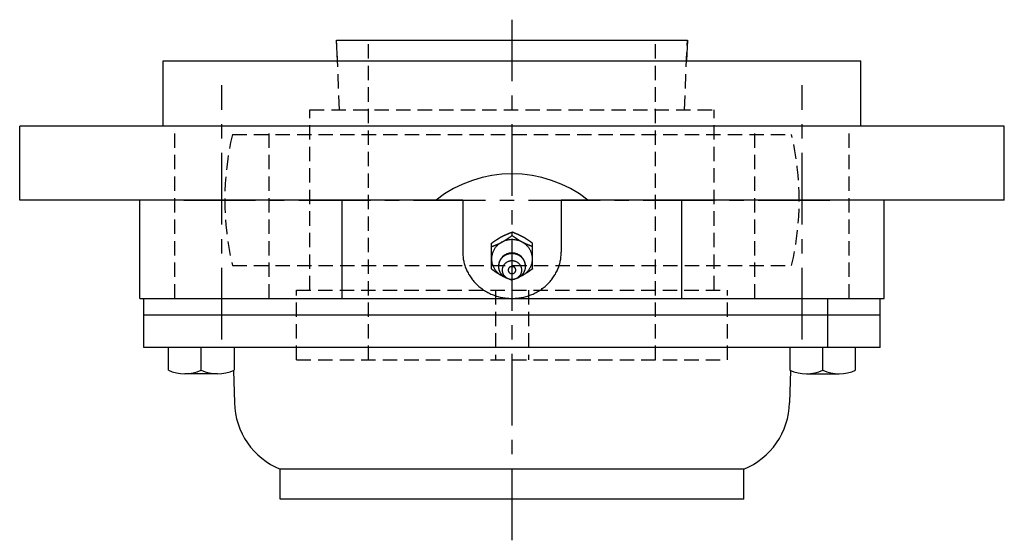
# Model space of a CAD drawing. Extents: x -130 to 297, y -130 to 297.
# Tile 7 of 8: x -120 to 120, y 170 to 297. Entities that reach past the tile are written whole.
import ezdxf

# ---------------------------------------------------------------- set-up
doc = ezdxf.new("R2010")
doc.units = 0
doc.header["$LTSCALE"] = 14
doc.linetypes.add('CENTER', pattern=[2, 1.25, -0.25, 0.25, -0.25])
doc.linetypes.add('HIDDEN', pattern=[0.375, 0.25, -0.125])
doc.layers.get('0').update_dxf_attribs({"linetype": 'CONTINUOUS'})
doc.layers.add('CENTER', color=1, linetype='CENTER')
doc.layers.add('HIDDEN', color=3, linetype='HIDDEN')

msp = doc.modelspace()

# ---------------------------------------------------------------- linework, layer by layer
for p, q in [((-42.54, 287), (-42.75, 292)), ((-42.75, 292), (42.75, 292)), ((42.75, 292), (42.54, 287)), ((-85, 287), (85, 287)), ((-85, 271), (-85, 287)), ((85, 271), (85, 287)), ((120, 271), (-120, 271)), ((-120, 253), (-120, 271)), ((120, 253), (120, 271)), ((-12, 253), (-120, 253)), ((-90.71, 229), (-90.71, 253)), ((-41.36, 229), (-41.36, 253)), ((-12, 253), (-12, 240.28)), ((12, 253), (12, 240.28)), ((120, 253), (12, 253)), ((41.36, 229), (41.36, 253)), ((90.71, 229), (90.71, 253)), ((-5, 236.2), (-5, 242.47)), ((5, 236.2), (5, 242.47)), ((-90.71, 229), (90.71, 229)), ((-89.76, 217), (-89.76, 229)), ((77, 217), (77, 229)), ((89.76, 217), (89.76, 229)), ((-89.76, 225), (89.76, 225)), ((89.76, 217), (-89.76, 217)), ((-83.76, 211.5), (-83.76, 217)), ((-75.76, 211.5), (-75.76, 217)), ((-67.76, 217), (-67.76, 211.5)), ((67.76, 217), (67.76, 211.5)), ((75.76, 211.5), (75.76, 217)), ((83.76, 211.5), (83.76, 217)), ((-67.86, 211.46), (-67.66, 203.54)), ((67.86, 211.46), (67.66, 203.54)), ((-71.76, 210.6), (-79.76, 210.6)), ((71.76, 210.6), (79.76, 210.6)), ((56.5, 187.35), (-56.5, 187.35)), ((-56.5, 180), (-56.5, 187.35)), ((56.5, 180), (56.5, 187.35)), ((56.5, 180), (-56.5, 180))]:
    msp.add_line(p, q)
at = {"linetype": 'CONTINUOUS'}
msp.add_line((0, 244.34), (0, 245.18), dxfattribs=at)
for points in [[(-5, 242.47, 0), (-4.97, 242.49, 0), (-4.94, 242.51, 0), (-4.91, 242.53, 0), (-4.88, 242.55, 0), (-4.85, 242.57, 0), (-4.82, 242.59, 0), (-4.79, 242.61, 0), (-4.77, 242.63, 0), (-4.74, 242.65, 0), (-4.71, 242.68, 0), (-4.68, 242.69, 0), (-4.65, 242.72, 0), (-4.62, 242.74, 0), (-4.59, 242.76, 0), (-4.56, 242.78, 0), (-4.53, 242.8, 0), (-4.5, 242.82, 0), (-4.47, 242.84, 0), (-4.44, 242.86, 0), (-4.41, 242.88, 0), (-4.38, 242.9, 0), (-4.35, 242.92, 0), (-4.32, 242.94, 0), (-4.29, 242.97, 0), (-4.26, 242.99, 0), (-4.23, 243.01, 0), (-4.21, 243.03, 0), (-4.18, 243.05, 0), (-4.15, 243.07, 0), (-4.12, 243.09, 0), (-4.09, 243.11, 0), (-4.06, 243.13, 0), (-4.03, 243.15, 0), (-4, 243.17, 0), (-3.97, 243.19, 0), (-3.94, 243.21, 0), (-3.91, 243.23, 0), (-3.88, 243.25, 0), (-3.85, 243.27, 0), (-3.82, 243.29, 0), (-3.79, 243.31, 0), (-3.76, 243.33, 0), (-3.73, 243.35, 0), (-3.7, 243.37, 0), (-3.67, 243.39, 0), (-3.64, 243.41, 0), (-3.61, 243.43, 0), (-3.58, 243.45, 0), (-3.55, 243.47, 0), (-3.52, 243.49, 0), (-3.49, 243.5, 0), (-3.46, 243.52, 0), (-3.43, 243.54, 0), (-3.4, 243.56, 0), (-3.37, 243.58, 0), (-3.34, 243.6, 0), (-3.31, 243.62, 0), (-3.28, 243.64, 0), (-3.25, 243.66, 0), (-3.21, 243.68, 0), (-3.18, 243.69, 0), (-3.15, 243.71, 0), (-3.12, 243.73, 0), (-3.09, 243.75, 0), (-3.06, 243.77, 0), (-3.03, 243.79, 0), (-3, 243.81, 0), (-2.97, 243.82, 0), (-2.94, 243.84, 0), (-2.91, 243.86, 0), (-2.88, 243.88, 0), (-2.85, 243.9, 0), (-2.81, 243.91, 0), (-2.78, 243.93, 0), (-2.75, 243.95, 0), (-2.72, 243.97, 0), (-2.69, 243.98, 0), (-2.66, 244, 0), (-2.63, 244.02, 0), (-2.59, 244.03, 0), (-2.56, 244.05, 0), (-2.53, 244.07, 0), (-2.5, 244.09, 0), (-2.47, 244.1, 0), (-2.44, 244.12, 0), (-2.41, 244.13, 0), (-2.37, 244.15, 0), (-2.34, 244.17, 0), (-2.31, 244.18, 0), (-2.28, 244.2, 0), (-2.25, 244.22, 0), (-2.21, 244.23, 0), (-2.18, 244.25, 0), (-2.15, 244.26, 0), (-2.12, 244.28, 0), (-2.09, 244.29, 0), (-2.05, 244.31, 0), (-2.02, 244.33, 0), (-1.99, 244.34, 0), (-1.96, 244.36, 0), (-1.92, 244.37, 0), (-1.89, 244.39, 0), (-1.86, 244.4, 0), (-1.83, 244.42, 0), (-1.79, 244.43, 0), (-1.76, 244.45, 0), (-1.73, 244.46, 0), (-1.7, 244.48, 0), (-1.66, 244.49, 0), (-1.63, 244.51, 0), (-1.6, 244.52, 0), (-1.56, 244.54, 0), (-1.53, 244.55, 0), (-1.5, 244.56, 0), (-1.47, 244.58, 0), (-1.43, 244.59, 0), (-1.4, 244.61, 0), (-1.37, 244.62, 0), (-1.33, 244.64, 0), (-1.3, 244.65, 0), (-1.27, 244.66, 0), (-1.24, 244.68, 0), (-1.2, 244.69, 0), (-1.17, 244.71, 0), (-1.14, 244.72, 0), (-1.1, 244.74, 0), (-1.07, 244.75, 0), (-1.04, 244.76, 0), (-1, 244.78, 0), (-0.97, 244.79, 0), (-0.94, 244.8, 0), (-0.9, 244.82, 0), (-0.87, 244.83, 0), (-0.84, 244.84, 0), (-0.8, 244.86, 0), (-0.77, 244.87, 0), (-0.74, 244.88, 0), (-0.7, 244.9, 0), (-0.67, 244.91, 0), (-0.64, 244.93, 0), (-0.6, 244.94, 0), (-0.57, 244.95, 0), (-0.54, 244.97, 0), (-0.5, 244.98, 0), (-0.47, 244.99, 0), (-0.44, 245.01, 0), (-0.4, 245.02, 0), (-0.37, 245.03, 0), (-0.34, 245.05, 0), (-0.3, 245.06, 0), (-0.27, 245.07, 0), (-0.23, 245.09, 0), (-0.2, 245.1, 0), (-0.17, 245.11, 0), (-0.13, 245.12, 0), (-0.1, 245.14, 0), (-0.07, 245.15, 0), (-0.03, 245.16, 0), (0, 245.18, 0)], [(5, 242.47, 0), (4.97, 242.49, 0), (4.94, 242.51, 0), (4.91, 242.53, 0), (4.88, 242.55, 0), (4.85, 242.57, 0), (4.82, 242.59, 0), (4.79, 242.61, 0), (4.77, 242.63, 0), (4.74, 242.65, 0), (4.71, 242.68, 0), (4.68, 242.69, 0), (4.65, 242.72, 0), (4.62, 242.74, 0), (4.59, 242.76, 0), (4.56, 242.78, 0), (4.53, 242.8, 0), (4.5, 242.82, 0), (4.47, 242.84, 0), (4.44, 242.86, 0), (4.41, 242.88, 0), (4.38, 242.9, 0), (4.35, 242.92, 0), (4.32, 242.94, 0), (4.29, 242.97, 0), (4.26, 242.99, 0), (4.23, 243.01, 0), (4.21, 243.03, 0), (4.18, 243.05, 0), (4.15, 243.07, 0), (4.12, 243.09, 0), (4.09, 243.11, 0), (4.06, 243.13, 0), (4.03, 243.15, 0), (4, 243.17, 0), (3.97, 243.19, 0), (3.94, 243.21, 0), (3.91, 243.23, 0), (3.88, 243.25, 0), (3.85, 243.27, 0), (3.82, 243.29, 0), (3.79, 243.31, 0), (3.76, 243.33, 0), (3.73, 243.35, 0), (3.7, 243.37, 0), (3.67, 243.39, 0), (3.64, 243.41, 0), (3.61, 243.43, 0), (3.58, 243.45, 0), (3.55, 243.47, 0), (3.52, 243.49, 0), (3.49, 243.5, 0), (3.46, 243.52, 0), (3.43, 243.54, 0), (3.4, 243.56, 0), (3.37, 243.58, 0), (3.34, 243.6, 0), (3.31, 243.62, 0), (3.28, 243.64, 0), (3.25, 243.66, 0), (3.21, 243.68, 0), (3.18, 243.69, 0), (3.15, 243.71, 0), (3.12, 243.73, 0), (3.09, 243.75, 0), (3.06, 243.77, 0), (3.03, 243.79, 0), (3, 243.81, 0), (2.97, 243.82, 0), (2.94, 243.84, 0), (2.91, 243.86, 0), (2.88, 243.88, 0), (2.85, 243.9, 0), (2.81, 243.91, 0), (2.78, 243.93, 0), (2.75, 243.95, 0), (2.72, 243.97, 0), (2.69, 243.98, 0), (2.66, 244, 0), (2.63, 244.02, 0), (2.59, 244.03, 0), (2.56, 244.05, 0), (2.53, 244.07, 0), (2.5, 244.09, 0), (2.47, 244.1, 0), (2.44, 244.12, 0), (2.41, 244.13, 0), (2.37, 244.15, 0), (2.34, 244.17, 0), (2.31, 244.18, 0), (2.28, 244.2, 0), (2.25, 244.22, 0), (2.21, 244.23, 0), (2.18, 244.25, 0), (2.15, 244.26, 0), (2.12, 244.28, 0), (2.09, 244.29, 0), (2.05, 244.31, 0), (2.02, 244.33, 0), (1.99, 244.34, 0), (1.96, 244.36, 0), (1.92, 244.37, 0), (1.89, 244.39, 0), (1.86, 244.4, 0), (1.83, 244.42, 0), (1.79, 244.43, 0), (1.76, 244.45, 0), (1.73, 244.46, 0), (1.7, 244.48, 0), (1.66, 244.49, 0), (1.63, 244.51, 0), (1.6, 244.52, 0), (1.56, 244.54, 0), (1.53, 244.55, 0), (1.5, 244.56, 0), (1.47, 244.58, 0), (1.43, 244.59, 0), (1.4, 244.61, 0), (1.37, 244.62, 0), (1.33, 244.64, 0), (1.3, 244.65, 0), (1.27, 244.66, 0), (1.24, 244.68, 0), (1.2, 244.69, 0), (1.17, 244.71, 0), (1.14, 244.72, 0), (1.1, 244.74, 0), (1.07, 244.75, 0), (1.04, 244.76, 0), (1, 244.78, 0), (0.97, 244.79, 0), (0.94, 244.8, 0), (0.9, 244.82, 0), (0.87, 244.83, 0), (0.84, 244.84, 0), (0.8, 244.86, 0), (0.77, 244.87, 0), (0.74, 244.88, 0), (0.7, 244.9, 0), (0.67, 244.91, 0), (0.64, 244.93, 0), (0.6, 244.94, 0), (0.57, 244.95, 0), (0.54, 244.97, 0), (0.5, 244.98, 0), (0.47, 244.99, 0), (0.44, 245.01, 0), (0.4, 245.02, 0), (0.37, 245.03, 0), (0.34, 245.05, 0), (0.3, 245.06, 0), (0.27, 245.07, 0), (0.23, 245.09, 0), (0.2, 245.1, 0), (0.17, 245.11, 0), (0.13, 245.12, 0), (0.1, 245.14, 0), (0.07, 245.15, 0), (0.03, 245.16, 0), (0, 245.18, 0)], [(-5, 241.63, 0), (-4.97, 241.64, 0), (-4.93, 241.65, 0), (-4.9, 241.67, 0), (-4.87, 241.68, 0), (-4.83, 241.69, 0), (-4.8, 241.71, 0), (-4.77, 241.72, 0), (-4.73, 241.73, 0), (-4.7, 241.75, 0), (-4.66, 241.76, 0), (-4.63, 241.77, 0), (-4.6, 241.78, 0), (-4.56, 241.8, 0), (-4.53, 241.81, 0), (-4.5, 241.82, 0), (-4.46, 241.84, 0), (-4.43, 241.85, 0), (-4.4, 241.87, 0), (-4.36, 241.88, 0), (-4.33, 241.89, 0), (-4.3, 241.91, 0), (-4.26, 241.92, 0), (-4.23, 241.93, 0), (-4.2, 241.95, 0), (-4.16, 241.96, 0), (-4.13, 241.97, 0), (-4.1, 241.99, 0), (-4.06, 242, 0), (-4.03, 242.01, 0), (-4, 242.03, 0), (-3.96, 242.04, 0), (-3.93, 242.06, 0), (-3.9, 242.07, 0), (-3.86, 242.08, 0), (-3.83, 242.1, 0), (-3.8, 242.11, 0), (-3.76, 242.12, 0), (-3.73, 242.14, 0), (-3.7, 242.15, 0), (-3.67, 242.17, 0), (-3.63, 242.18, 0), (-3.6, 242.19, 0), (-3.57, 242.21, 0), (-3.53, 242.22, 0), (-3.5, 242.24, 0), (-3.47, 242.25, 0), (-3.43, 242.27, 0), (-3.4, 242.28, 0), (-3.37, 242.3, 0), (-3.34, 242.31, 0), (-3.3, 242.33, 0), (-3.27, 242.34, 0), (-3.24, 242.36, 0), (-3.21, 242.37, 0), (-3.17, 242.39, 0), (-3.14, 242.4, 0), (-3.11, 242.42, 0), (-3.08, 242.43, 0), (-3.04, 242.45, 0), (-3.01, 242.46, 0), (-2.98, 242.48, 0), (-2.95, 242.49, 0), (-2.91, 242.51, 0), (-2.88, 242.52, 0), (-2.85, 242.54, 0), (-2.82, 242.56, 0), (-2.79, 242.57, 0), (-2.75, 242.59, 0), (-2.72, 242.6, 0), (-2.69, 242.62, 0), (-2.66, 242.64, 0), (-2.63, 242.65, 0), (-2.59, 242.67, 0), (-2.56, 242.69, 0), (-2.53, 242.7, 0), (-2.5, 242.72, 0), (-2.47, 242.74, 0), (-2.44, 242.75, 0), (-2.4, 242.77, 0), (-2.37, 242.79, 0), (-2.34, 242.8, 0), (-2.31, 242.82, 0), (-2.28, 242.84, 0), (-2.25, 242.85, 0), (-2.22, 242.87, 0), (-2.19, 242.89, 0), (-2.15, 242.91, 0), (-2.12, 242.93, 0), (-2.09, 242.94, 0), (-2.06, 242.96, 0), (-2.03, 242.98, 0), (-2, 243, 0), (-1.97, 243.02, 0), (-1.94, 243.03, 0), (-1.91, 243.05, 0), (-1.88, 243.07, 0), (-1.85, 243.09, 0), (-1.81, 243.11, 0), (-1.78, 243.13, 0), (-1.75, 243.15, 0), (-1.72, 243.16, 0), (-1.69, 243.18, 0), (-1.66, 243.2, 0), (-1.63, 243.22, 0), (-1.6, 243.24, 0), (-1.57, 243.26, 0), (-1.54, 243.28, 0), (-1.51, 243.3, 0), (-1.48, 243.32, 0), (-1.45, 243.34, 0), (-1.42, 243.36, 0), (-1.39, 243.38, 0), (-1.36, 243.4, 0), (-1.33, 243.42, 0), (-1.3, 243.44, 0), (-1.27, 243.46, 0), (-1.24, 243.47, 0), (-1.21, 243.5, 0), (-1.18, 243.51, 0), (-1.15, 243.53, 0), (-1.12, 243.56, 0), (-1.09, 243.57, 0), (-1.06, 243.59, 0), (-1.03, 243.62, 0), (-1, 243.63, 0), (-0.97, 243.66, 0), (-0.94, 243.68, 0), (-0.91, 243.7, 0), (-0.88, 243.72, 0), (-0.85, 243.74, 0), (-0.82, 243.76, 0), (-0.79, 243.78, 0), (-0.76, 243.8, 0), (-0.74, 243.82, 0), (-0.71, 243.84, 0), (-0.68, 243.86, 0), (-0.65, 243.88, 0), (-0.62, 243.9, 0), (-0.59, 243.92, 0), (-0.56, 243.94, 0), (-0.53, 243.96, 0), (-0.5, 243.98, 0), (-0.47, 244, 0), (-0.44, 244.03, 0), (-0.41, 244.05, 0), (-0.38, 244.07, 0), (-0.35, 244.09, 0), (-0.32, 244.11, 0), (-0.29, 244.13, 0), (-0.26, 244.15, 0), (-0.23, 244.17, 0), (-0.21, 244.19, 0), (-0.18, 244.21, 0), (-0.15, 244.24, 0), (-0.12, 244.26, 0), (-0.09, 244.28, 0), (-0.06, 244.3, 0), (-0.03, 244.32, 0), (0, 244.34, 0)], [(5, 241.63, 0), (4.97, 241.64, 0), (4.93, 241.65, 0), (4.9, 241.67, 0), (4.87, 241.68, 0), (4.83, 241.69, 0), (4.8, 241.71, 0), (4.77, 241.72, 0), (4.73, 241.73, 0), (4.7, 241.75, 0), (4.66, 241.76, 0), (4.63, 241.77, 0), (4.6, 241.78, 0), (4.56, 241.8, 0), (4.53, 241.81, 0), (4.5, 241.82, 0), (4.46, 241.84, 0), (4.43, 241.85, 0), (4.4, 241.87, 0), (4.36, 241.88, 0), (4.33, 241.89, 0), (4.3, 241.91, 0), (4.26, 241.92, 0), (4.23, 241.93, 0), (4.2, 241.95, 0), (4.16, 241.96, 0), (4.13, 241.97, 0), (4.1, 241.99, 0), (4.06, 242, 0), (4.03, 242.01, 0), (4, 242.03, 0), (3.96, 242.04, 0), (3.93, 242.06, 0), (3.9, 242.07, 0), (3.86, 242.08, 0), (3.83, 242.1, 0), (3.8, 242.11, 0), (3.76, 242.12, 0), (3.73, 242.14, 0), (3.7, 242.15, 0), (3.67, 242.17, 0), (3.63, 242.18, 0), (3.6, 242.19, 0), (3.57, 242.21, 0), (3.53, 242.22, 0), (3.5, 242.24, 0), (3.47, 242.25, 0), (3.43, 242.27, 0), (3.4, 242.28, 0), (3.37, 242.3, 0), (3.34, 242.31, 0), (3.3, 242.33, 0), (3.27, 242.34, 0), (3.24, 242.36, 0), (3.21, 242.37, 0), (3.17, 242.39, 0), (3.14, 242.4, 0), (3.11, 242.42, 0), (3.08, 242.43, 0), (3.04, 242.45, 0), (3.01, 242.46, 0), (2.98, 242.48, 0), (2.95, 242.49, 0), (2.91, 242.51, 0), (2.88, 242.52, 0), (2.85, 242.54, 0), (2.82, 242.56, 0), (2.79, 242.57, 0), (2.75, 242.59, 0), (2.72, 242.6, 0), (2.69, 242.62, 0), (2.66, 242.64, 0), (2.63, 242.65, 0), (2.59, 242.67, 0), (2.56, 242.69, 0), (2.53, 242.7, 0), (2.5, 242.72, 0), (2.47, 242.74, 0), (2.44, 242.75, 0), (2.4, 242.77, 0), (2.37, 242.79, 0), (2.34, 242.8, 0), (2.31, 242.82, 0), (2.28, 242.84, 0), (2.25, 242.85, 0), (2.22, 242.87, 0), (2.19, 242.89, 0), (2.15, 242.91, 0), (2.12, 242.93, 0), (2.09, 242.94, 0), (2.06, 242.96, 0), (2.03, 242.98, 0), (2, 243, 0), (1.97, 243.02, 0), (1.94, 243.03, 0), (1.91, 243.05, 0), (1.88, 243.07, 0), (1.85, 243.09, 0), (1.81, 243.11, 0), (1.78, 243.13, 0), (1.75, 243.15, 0), (1.72, 243.16, 0), (1.69, 243.18, 0), (1.66, 243.2, 0), (1.63, 243.22, 0), (1.6, 243.24, 0), (1.57, 243.26, 0), (1.54, 243.28, 0), (1.51, 243.3, 0), (1.48, 243.32, 0), (1.45, 243.34, 0), (1.42, 243.36, 0), (1.39, 243.38, 0), (1.36, 243.4, 0), (1.33, 243.42, 0), (1.3, 243.44, 0), (1.27, 243.46, 0), (1.24, 243.47, 0), (1.21, 243.5, 0), (1.18, 243.51, 0), (1.15, 243.53, 0), (1.12, 243.56, 0), (1.09, 243.57, 0), (1.06, 243.59, 0), (1.03, 243.62, 0), (1, 243.63, 0), (0.97, 243.66, 0), (0.94, 243.68, 0), (0.91, 243.7, 0), (0.88, 243.72, 0), (0.85, 243.74, 0), (0.82, 243.76, 0), (0.79, 243.78, 0), (0.76, 243.8, 0), (0.74, 243.82, 0), (0.71, 243.84, 0), (0.68, 243.86, 0), (0.65, 243.88, 0), (0.62, 243.9, 0), (0.59, 243.92, 0), (0.56, 243.94, 0), (0.53, 243.96, 0), (0.5, 243.98, 0), (0.47, 244, 0), (0.44, 244.03, 0), (0.41, 244.05, 0), (0.38, 244.07, 0), (0.35, 244.09, 0), (0.32, 244.11, 0), (0.29, 244.13, 0), (0.26, 244.15, 0), (0.23, 244.17, 0), (0.21, 244.19, 0), (0.18, 244.21, 0), (0.15, 244.24, 0), (0.12, 244.26, 0), (0.09, 244.28, 0), (0.06, 244.3, 0), (0.03, 244.32, 0), (0, 244.34, 0)], [(-12, 240.28, 0), (-12, 240, 0), (-11.99, 239.72, 0), (-11.97, 239.45, 0), (-11.94, 239.17, 0), (-11.91, 238.9, 0), (-11.87, 238.62, 0), (-11.82, 238.35, 0), (-11.77, 238.08, 0), (-11.71, 237.81, 0), (-11.64, 237.54, 0), (-11.57, 237.27, 0), (-11.48, 237, 0), (-11.39, 236.74, 0), (-11.3, 236.48, 0), (-11.2, 236.22, 0), (-11.09, 235.96, 0), (-10.97, 235.71, 0), (-10.85, 235.46, 0), (-10.72, 235.21, 0), (-10.58, 234.96, 0), (-10.44, 234.72, 0), (-10.29, 234.48, 0), (-10.14, 234.24, 0), (-9.98, 234.01, 0), (-9.81, 233.78, 0), (-9.64, 233.56, 0), (-9.46, 233.34, 0), (-9.28, 233.12, 0), (-9.09, 232.91, 0), (-8.89, 232.7, 0), (-8.69, 232.5, 0), (-8.49, 232.3, 0), (-8.27, 232.11, 0), (-8.06, 231.92, 0), (-7.84, 231.74, 0), (-7.61, 231.56, 0), (-7.38, 231.39, 0), (-7.15, 231.22, 0), (-6.91, 231.06, 0), (-6.67, 230.9, 0), (-6.42, 230.75, 0), (-6.17, 230.6, 0), (-5.91, 230.47, 0), (-5.66, 230.33, 0), (-5.4, 230.2, 0), (-5.13, 230.08, 0), (-4.86, 229.97, 0), (-4.59, 229.86, 0), (-4.32, 229.76, 0), (-4.04, 229.66, 0), (-3.76, 229.57, 0), (-3.48, 229.49, 0), (-3.2, 229.41, 0), (-2.92, 229.34, 0), (-2.63, 229.27, 0), (-2.34, 229.22, 0), (-2.05, 229.17, 0), (-1.76, 229.12, 0), (-1.47, 229.09, 0), (-1.18, 229.05, 0), (-0.88, 229.03, 0), (-0.59, 229.01, 0), (-0.29, 229, 0), (0, 229, 0), (0.29, 229, 0), (0.59, 229.01, 0), (0.88, 229.03, 0), (1.18, 229.05, 0), (1.47, 229.09, 0), (1.76, 229.12, 0), (2.05, 229.17, 0), (2.34, 229.22, 0), (2.63, 229.27, 0), (2.92, 229.34, 0), (3.2, 229.41, 0), (3.48, 229.49, 0), (3.76, 229.57, 0), (4.04, 229.66, 0), (4.32, 229.76, 0), (4.59, 229.86, 0), (4.86, 229.97, 0), (5.13, 230.08, 0), (5.4, 230.2, 0), (5.66, 230.33, 0), (5.91, 230.47, 0), (6.17, 230.6, 0), (6.42, 230.75, 0), (6.67, 230.9, 0), (6.91, 231.06, 0), (7.15, 231.22, 0), (7.38, 231.39, 0), (7.61, 231.56, 0), (7.84, 231.74, 0), (8.06, 231.92, 0), (8.27, 232.11, 0), (8.49, 232.3, 0), (8.69, 232.5, 0), (8.89, 232.7, 0), (9.09, 232.91, 0), (9.28, 233.12, 0), (9.46, 233.34, 0), (9.64, 233.56, 0), (9.81, 233.78, 0), (9.98, 234.01, 0), (10.14, 234.24, 0), (10.29, 234.48, 0), (10.44, 234.72, 0), (10.58, 234.96, 0), (10.72, 235.21, 0), (10.85, 235.46, 0), (10.97, 235.71, 0), (11.09, 235.96, 0), (11.2, 236.22, 0), (11.3, 236.48, 0), (11.39, 236.74, 0), (11.48, 237, 0), (11.57, 237.27, 0), (11.64, 237.54, 0), (11.71, 237.81, 0), (11.77, 238.08, 0), (11.82, 238.35, 0), (11.87, 238.62, 0), (11.91, 238.9, 0), (11.94, 239.17, 0), (11.97, 239.45, 0), (11.99, 239.72, 0), (12, 240, 0), (12, 240.28, 0)], [(-5, 236.2, 0), (-4.98, 236.19, 0), (-4.96, 236.17, 0), (-4.94, 236.16, 0), (-4.92, 236.15, 0), (-4.9, 236.13, 0), (-4.88, 236.12, 0), (-4.86, 236.1, 0), (-4.85, 236.09, 0), (-4.83, 236.08, 0), (-4.81, 236.06, 0), (-4.79, 236.05, 0), (-4.77, 236.04, 0), (-4.75, 236.02, 0), (-4.73, 236.01, 0), (-4.71, 236, 0), (-4.69, 235.98, 0), (-4.67, 235.97, 0), (-4.65, 235.95, 0), (-4.63, 235.94, 0), (-4.61, 235.93, 0), (-4.59, 235.91, 0), (-4.57, 235.9, 0), (-4.55, 235.88, 0), (-4.53, 235.87, 0), (-4.52, 235.86, 0), (-4.5, 235.84, 0), (-4.48, 235.83, 0), (-4.46, 235.82, 0), (-4.44, 235.8, 0), (-4.42, 235.79, 0), (-4.4, 235.78, 0), (-4.38, 235.76, 0), (-4.36, 235.75, 0), (-4.34, 235.74, 0), (-4.32, 235.72, 0), (-4.3, 235.71, 0), (-4.28, 235.69, 0), (-4.26, 235.68, 0), (-4.24, 235.67, 0), (-4.22, 235.65, 0), (-4.2, 235.64, 0), (-4.18, 235.63, 0), (-4.16, 235.61, 0), (-4.14, 235.6, 0), (-4.13, 235.59, 0), (-4.11, 235.57, 0), (-4.09, 235.56, 0), (-4.07, 235.55, 0), (-4.05, 235.53, 0), (-4.03, 235.52, 0), (-4.01, 235.5, 0), (-3.99, 235.49, 0), (-3.97, 235.48, 0), (-3.95, 235.47, 0), (-3.93, 235.45, 0), (-3.91, 235.44, 0), (-3.89, 235.43, 0), (-3.87, 235.41, 0), (-3.85, 235.4, 0), (-3.83, 235.39, 0), (-3.81, 235.37, 0), (-3.79, 235.36, 0), (-3.77, 235.35, 0), (-3.75, 235.33, 0), (-3.73, 235.32, 0), (-3.71, 235.31, 0), (-3.69, 235.29, 0), (-3.67, 235.28, 0), (-3.65, 235.27, 0), (-3.63, 235.26, 0), (-3.61, 235.24, 0), (-3.59, 235.23, 0), (-3.57, 235.22, 0), (-3.55, 235.2, 0), (-3.53, 235.19, 0), (-3.51, 235.18, 0), (-3.49, 235.17, 0), (-3.47, 235.15, 0), (-3.45, 235.14, 0), (-3.43, 235.13, 0), (-3.41, 235.12, 0), (-3.39, 235.1, 0), (-3.37, 235.09, 0), (-3.35, 235.08, 0), (-3.33, 235.06, 0), (-3.31, 235.05, 0), (-3.29, 235.04, 0), (-3.27, 235.03, 0), (-3.25, 235.01, 0), (-3.23, 235, 0), (-3.21, 234.99, 0), (-3.19, 234.98, 0), (-3.17, 234.97, 0), (-3.15, 234.95, 0), (-3.13, 234.94, 0), (-3.11, 234.93, 0), (-3.09, 234.92, 0), (-3.07, 234.9, 0), (-3.05, 234.89, 0), (-3.03, 234.88, 0), (-3.01, 234.87, 0), (-2.99, 234.86, 0), (-2.97, 234.84, 0), (-2.95, 234.83, 0), (-2.93, 234.82, 0), (-2.91, 234.81, 0), (-2.89, 234.8, 0), (-2.87, 234.78, 0), (-2.85, 234.77, 0), (-2.83, 234.76, 0), (-2.81, 234.75, 0), (-2.79, 234.74, 0), (-2.77, 234.73, 0), (-2.74, 234.72, 0), (-2.72, 234.7, 0), (-2.7, 234.69, 0), (-2.68, 234.68, 0), (-2.66, 234.67, 0), (-2.64, 234.66, 0), (-2.62, 234.65, 0), (-2.6, 234.63, 0), (-2.58, 234.62, 0), (-2.56, 234.61, 0), (-2.54, 234.6, 0), (-2.52, 234.59, 0), (-2.5, 234.58, 0), (-2.48, 234.57, 0), (-2.45, 234.56, 0), (-2.43, 234.55, 0), (-2.41, 234.54, 0), (-2.39, 234.53, 0), (-2.37, 234.51, 0), (-2.35, 234.5, 0), (-2.33, 234.49, 0), (-2.31, 234.48, 0), (-2.29, 234.47, 0), (-2.27, 234.46, 0), (-2.24, 234.45, 0), (-2.22, 234.44, 0), (-2.2, 234.43, 0), (-2.18, 234.42, 0), (-2.16, 234.41, 0), (-2.14, 234.4, 0), (-2.12, 234.39, 0), (-2.1, 234.38, 0), (-2.07, 234.37, 0), (-2.05, 234.36, 0), (-2.03, 234.35, 0), (-2.01, 234.34, 0), (-1.99, 234.33, 0), (-1.97, 234.32, 0), (-1.95, 234.31, 0), (-1.93, 234.29, 0), (-1.9, 234.28, 0), (-1.88, 234.28, 0), (-1.86, 234.26, 0), (-1.84, 234.25, 0), (-1.82, 234.25, 0), (-1.8, 234.24, 0)], [(5, 236.2, 0), (4.98, 236.19, 0), (4.96, 236.17, 0), (4.94, 236.16, 0), (4.92, 236.15, 0), (4.9, 236.13, 0), (4.88, 236.12, 0), (4.86, 236.1, 0), (4.85, 236.09, 0), (4.83, 236.08, 0), (4.81, 236.06, 0), (4.79, 236.05, 0), (4.77, 236.04, 0), (4.75, 236.02, 0), (4.73, 236.01, 0), (4.71, 236, 0), (4.69, 235.98, 0), (4.67, 235.97, 0), (4.65, 235.95, 0), (4.63, 235.94, 0), (4.61, 235.93, 0), (4.59, 235.91, 0), (4.57, 235.9, 0), (4.55, 235.88, 0), (4.53, 235.87, 0), (4.52, 235.86, 0), (4.5, 235.84, 0), (4.48, 235.83, 0), (4.46, 235.82, 0), (4.44, 235.8, 0), (4.42, 235.79, 0), (4.4, 235.78, 0), (4.38, 235.76, 0), (4.36, 235.75, 0), (4.34, 235.74, 0), (4.32, 235.72, 0), (4.3, 235.71, 0), (4.28, 235.69, 0), (4.26, 235.68, 0), (4.24, 235.67, 0), (4.22, 235.65, 0), (4.2, 235.64, 0), (4.18, 235.63, 0), (4.16, 235.61, 0), (4.14, 235.6, 0), (4.13, 235.59, 0), (4.11, 235.57, 0), (4.09, 235.56, 0), (4.07, 235.55, 0), (4.05, 235.53, 0), (4.03, 235.52, 0), (4.01, 235.5, 0), (3.99, 235.49, 0), (3.97, 235.48, 0), (3.95, 235.47, 0), (3.93, 235.45, 0), (3.91, 235.44, 0), (3.89, 235.43, 0), (3.87, 235.41, 0), (3.85, 235.4, 0), (3.83, 235.39, 0), (3.81, 235.37, 0), (3.79, 235.36, 0), (3.77, 235.35, 0), (3.75, 235.33, 0), (3.73, 235.32, 0), (3.71, 235.31, 0), (3.69, 235.29, 0), (3.67, 235.28, 0), (3.65, 235.27, 0), (3.63, 235.26, 0), (3.61, 235.24, 0), (3.59, 235.23, 0), (3.57, 235.22, 0), (3.55, 235.2, 0), (3.53, 235.19, 0), (3.51, 235.18, 0), (3.49, 235.17, 0), (3.47, 235.15, 0), (3.45, 235.14, 0), (3.43, 235.13, 0), (3.41, 235.12, 0), (3.39, 235.1, 0), (3.37, 235.09, 0), (3.35, 235.08, 0), (3.33, 235.06, 0), (3.31, 235.05, 0), (3.29, 235.04, 0), (3.27, 235.03, 0), (3.25, 235.01, 0), (3.23, 235, 0), (3.21, 234.99, 0), (3.19, 234.98, 0), (3.17, 234.97, 0), (3.15, 234.95, 0), (3.13, 234.94, 0), (3.11, 234.93, 0), (3.09, 234.92, 0), (3.07, 234.9, 0), (3.05, 234.89, 0), (3.03, 234.88, 0), (3.01, 234.87, 0), (2.99, 234.86, 0), (2.97, 234.84, 0), (2.95, 234.83, 0), (2.93, 234.82, 0), (2.91, 234.81, 0), (2.89, 234.8, 0), (2.87, 234.78, 0), (2.85, 234.77, 0), (2.83, 234.76, 0), (2.81, 234.75, 0), (2.79, 234.74, 0), (2.77, 234.73, 0), (2.74, 234.72, 0), (2.72, 234.7, 0), (2.7, 234.69, 0), (2.68, 234.68, 0), (2.66, 234.67, 0), (2.64, 234.66, 0), (2.62, 234.65, 0), (2.6, 234.63, 0), (2.58, 234.62, 0), (2.56, 234.61, 0), (2.54, 234.6, 0), (2.52, 234.59, 0), (2.5, 234.58, 0), (2.48, 234.57, 0), (2.45, 234.56, 0), (2.43, 234.55, 0), (2.41, 234.54, 0), (2.39, 234.53, 0), (2.37, 234.51, 0), (2.35, 234.5, 0), (2.33, 234.49, 0), (2.31, 234.48, 0), (2.29, 234.47, 0), (2.27, 234.46, 0), (2.24, 234.45, 0), (2.22, 234.44, 0), (2.2, 234.43, 0), (2.18, 234.42, 0), (2.16, 234.41, 0), (2.14, 234.4, 0), (2.12, 234.39, 0), (2.1, 234.38, 0), (2.07, 234.37, 0), (2.05, 234.36, 0), (2.03, 234.35, 0), (2.01, 234.34, 0), (1.99, 234.33, 0), (1.97, 234.32, 0), (1.95, 234.31, 0), (1.93, 234.29, 0), (1.9, 234.28, 0), (1.88, 234.28, 0), (1.86, 234.26, 0), (1.84, 234.25, 0), (1.82, 234.25, 0), (1.8, 234.24, 0)], [(-0.62, 233.74, 0), (-0.62, 233.73, 0), (-0.61, 233.73, 0), (-0.61, 233.73, 0), (-0.6, 233.73, 0), (-0.6, 233.72, 0), (-0.59, 233.72, 0), (-0.59, 233.72, 0), (-0.58, 233.72, 0), (-0.58, 233.72, 0), (-0.57, 233.72, 0), (-0.57, 233.71, 0), (-0.56, 233.71, 0), (-0.56, 233.71, 0), (-0.55, 233.71, 0), (-0.55, 233.71, 0), (-0.54, 233.7, 0), (-0.54, 233.7, 0), (-0.53, 233.7, 0), (-0.53, 233.7, 0), (-0.52, 233.7, 0), (-0.52, 233.69, 0), (-0.51, 233.69, 0), (-0.51, 233.69, 0), (-0.5, 233.69, 0), (-0.5, 233.69, 0), (-0.49, 233.68, 0), (-0.49, 233.68, 0), (-0.48, 233.68, 0), (-0.48, 233.68, 0), (-0.47, 233.68, 0), (-0.47, 233.67, 0), (-0.46, 233.67, 0), (-0.46, 233.67, 0), (-0.45, 233.67, 0), (-0.45, 233.67, 0), (-0.44, 233.66, 0), (-0.44, 233.66, 0), (-0.43, 233.66, 0), (-0.43, 233.66, 0), (-0.43, 233.66, 0), (-0.42, 233.66, 0), (-0.42, 233.65, 0), (-0.41, 233.65, 0), (-0.41, 233.65, 0), (-0.4, 233.65, 0), (-0.4, 233.65, 0), (-0.39, 233.64, 0), (-0.39, 233.64, 0), (-0.38, 233.64, 0), (-0.38, 233.64, 0), (-0.37, 233.63, 0), (-0.37, 233.63, 0), (-0.36, 233.63, 0), (-0.36, 233.63, 0), (-0.35, 233.63, 0), (-0.35, 233.63, 0), (-0.34, 233.62, 0), (-0.34, 233.62, 0), (-0.33, 233.62, 0), (-0.33, 233.62, 0), (-0.32, 233.62, 0), (-0.32, 233.61, 0), (-0.31, 233.61, 0), (-0.31, 233.61, 0), (-0.3, 233.61, 0), (-0.3, 233.61, 0), (-0.29, 233.6, 0), (-0.29, 233.6, 0), (-0.28, 233.6, 0), (-0.28, 233.6, 0), (-0.27, 233.6, 0), (-0.27, 233.59, 0), (-0.26, 233.59, 0), (-0.26, 233.59, 0), (-0.25, 233.59, 0), (-0.25, 233.59, 0), (-0.24, 233.59, 0), (-0.24, 233.58, 0), (-0.23, 233.58, 0), (-0.23, 233.58, 0), (-0.22, 233.58, 0), (-0.22, 233.57, 0), (-0.22, 233.57, 0), (-0.21, 233.57, 0), (-0.21, 233.57, 0), (-0.2, 233.57, 0), (-0.2, 233.57, 0), (-0.19, 233.56, 0), (-0.19, 233.56, 0), (-0.18, 233.56, 0), (-0.18, 233.56, 0), (-0.17, 233.56, 0), (-0.17, 233.55, 0), (-0.16, 233.55, 0), (-0.16, 233.55, 0), (-0.15, 233.55, 0), (-0.15, 233.55, 0), (-0.14, 233.54, 0), (-0.14, 233.54, 0), (-0.13, 233.54, 0), (-0.13, 233.54, 0), (-0.12, 233.54, 0), (-0.12, 233.53, 0), (-0.11, 233.53, 0), (-0.11, 233.53, 0), (-0.1, 233.53, 0), (-0.1, 233.53, 0), (-0.09, 233.53, 0), (-0.09, 233.52, 0), (-0.08, 233.52, 0), (-0.08, 233.52, 0), (-0.07, 233.52, 0), (-0.07, 233.52, 0), (-0.06, 233.51, 0), (-0.06, 233.51, 0), (-0.05, 233.51, 0), (-0.05, 233.51, 0), (-0.04, 233.51, 0), (-0.04, 233.5, 0), (-0.03, 233.5, 0), (-0.03, 233.5, 0), (-0.02, 233.5, 0), (-0.02, 233.5, 0), (-0.01, 233.49, 0), (-0.01, 233.49, 0), (0, 233.49, 0), (0, 233.49, 0)], [(0.62, 233.74, 0), (0.62, 233.73, 0), (0.61, 233.73, 0), (0.61, 233.73, 0), (0.6, 233.73, 0), (0.6, 233.72, 0), (0.59, 233.72, 0), (0.59, 233.72, 0), (0.58, 233.72, 0), (0.58, 233.72, 0), (0.57, 233.72, 0), (0.57, 233.71, 0), (0.56, 233.71, 0), (0.56, 233.71, 0), (0.55, 233.71, 0), (0.55, 233.71, 0), (0.54, 233.7, 0), (0.54, 233.7, 0), (0.53, 233.7, 0), (0.53, 233.7, 0), (0.52, 233.7, 0), (0.52, 233.69, 0), (0.51, 233.69, 0), (0.51, 233.69, 0), (0.5, 233.69, 0), (0.5, 233.69, 0), (0.49, 233.68, 0), (0.49, 233.68, 0), (0.48, 233.68, 0), (0.48, 233.68, 0), (0.47, 233.68, 0), (0.47, 233.67, 0), (0.46, 233.67, 0), (0.46, 233.67, 0), (0.45, 233.67, 0), (0.45, 233.67, 0), (0.44, 233.66, 0), (0.44, 233.66, 0), (0.43, 233.66, 0), (0.43, 233.66, 0), (0.43, 233.66, 0), (0.42, 233.66, 0), (0.42, 233.65, 0), (0.41, 233.65, 0), (0.41, 233.65, 0), (0.4, 233.65, 0), (0.4, 233.65, 0), (0.39, 233.64, 0), (0.39, 233.64, 0), (0.38, 233.64, 0), (0.38, 233.64, 0), (0.37, 233.63, 0), (0.37, 233.63, 0), (0.36, 233.63, 0), (0.36, 233.63, 0), (0.35, 233.63, 0), (0.35, 233.63, 0), (0.34, 233.62, 0), (0.34, 233.62, 0), (0.33, 233.62, 0), (0.33, 233.62, 0), (0.32, 233.62, 0), (0.32, 233.61, 0), (0.31, 233.61, 0), (0.31, 233.61, 0), (0.3, 233.61, 0), (0.3, 233.61, 0), (0.29, 233.6, 0), (0.29, 233.6, 0), (0.28, 233.6, 0), (0.28, 233.6, 0), (0.27, 233.6, 0), (0.27, 233.59, 0), (0.26, 233.59, 0), (0.26, 233.59, 0), (0.25, 233.59, 0), (0.25, 233.59, 0), (0.24, 233.59, 0), (0.24, 233.58, 0), (0.23, 233.58, 0), (0.23, 233.58, 0), (0.22, 233.58, 0), (0.22, 233.57, 0), (0.22, 233.57, 0), (0.21, 233.57, 0), (0.21, 233.57, 0), (0.2, 233.57, 0), (0.2, 233.57, 0), (0.19, 233.56, 0), (0.19, 233.56, 0), (0.18, 233.56, 0), (0.18, 233.56, 0), (0.17, 233.56, 0), (0.17, 233.55, 0), (0.16, 233.55, 0), (0.16, 233.55, 0), (0.15, 233.55, 0), (0.15, 233.55, 0), (0.14, 233.54, 0), (0.14, 233.54, 0), (0.13, 233.54, 0), (0.13, 233.54, 0), (0.12, 233.54, 0), (0.12, 233.53, 0), (0.11, 233.53, 0), (0.11, 233.53, 0), (0.1, 233.53, 0), (0.1, 233.53, 0), (0.09, 233.53, 0), (0.09, 233.52, 0), (0.08, 233.52, 0), (0.08, 233.52, 0), (0.07, 233.52, 0), (0.07, 233.52, 0), (0.06, 233.51, 0), (0.06, 233.51, 0), (0.05, 233.51, 0), (0.05, 233.51, 0), (0.04, 233.51, 0), (0.04, 233.5, 0), (0.03, 233.5, 0), (0.03, 233.5, 0), (0.02, 233.5, 0), (0.02, 233.5, 0), (0.01, 233.49, 0), (0.01, 233.49, 0), (0, 233.49, 0), (0, 233.49, 0)]]:
    msp.add_polyline3d(points)
for points in [[(2.53, 234.6, 0), (2.71, 234.7, 0), (2.87, 234.81, 0), (3.04, 234.92, 0), (3.2, 235.04, 0), (3.35, 235.16, 0), (3.5, 235.29, 0), (3.64, 235.43, 0), (3.78, 235.57, 0), (3.91, 235.72, 0), (4.03, 235.87, 0), (4.15, 236.03, 0), (4.26, 236.19, 0), (4.36, 236.36, 0), (4.46, 236.53, 0), (4.55, 236.7, 0), (4.63, 236.88, 0), (4.7, 237.05, 0), (4.77, 237.24, 0), (4.83, 237.42, 0), (4.88, 237.6, 0), (4.92, 237.79, 0), (4.95, 237.98, 0), (4.97, 238.17, 0), (4.99, 238.36, 0), (5, 238.56, 0), (5, 238.75, 0), (4.99, 238.94, 0), (4.97, 239.13, 0), (4.95, 239.32, 0), (4.92, 239.51, 0), (4.87, 239.7, 0), (4.82, 239.88, 0), (4.77, 240.07, 0), (4.7, 240.25, 0), (4.63, 240.43, 0), (4.55, 240.6, 0), (4.46, 240.78, 0), (4.36, 240.94, 0), (4.26, 241.11, 0), (4.15, 241.27, 0), (4.03, 241.43, 0), (3.91, 241.58, 0), (3.78, 241.73, 0), (3.64, 241.87, 0), (3.5, 242.01, 0), (3.35, 242.14, 0), (3.2, 242.26, 0), (3.04, 242.38, 0), (2.87, 242.5, 0), (2.7, 242.6, 0), (2.53, 242.7, 0), (2.35, 242.8, 0), (2.17, 242.88, 0), (1.98, 242.96, 0), (1.79, 243.03, 0), (1.6, 243.1, 0), (1.41, 243.16, 0), (1.21, 243.21, 0), (1.01, 243.25, 0), (0.81, 243.28, 0), (0.61, 243.31, 0), (0.41, 243.33, 0), (0.2, 243.34, 0), (0, 243.35, 0), (-0.2, 243.34, 0), (-0.41, 243.33, 0), (-0.61, 243.31, 0), (-0.81, 243.28, 0), (-1.01, 243.25, 0), (-1.21, 243.21, 0), (-1.41, 243.16, 0), (-1.6, 243.1, 0), (-1.79, 243.03, 0), (-1.98, 242.96, 0), (-2.17, 242.88, 0), (-2.35, 242.8, 0), (-2.53, 242.7, 0), (-2.7, 242.6, 0), (-2.87, 242.5, 0), (-3.04, 242.38, 0), (-3.2, 242.26, 0), (-3.35, 242.14, 0), (-3.5, 242.01, 0), (-3.64, 241.87, 0), (-3.78, 241.73, 0), (-3.91, 241.58, 0), (-4.03, 241.43, 0), (-4.15, 241.27, 0), (-4.26, 241.11, 0), (-4.36, 240.94, 0), (-4.46, 240.78, 0), (-4.55, 240.6, 0), (-4.63, 240.43, 0), (-4.7, 240.25, 0), (-4.77, 240.07, 0), (-4.82, 239.88, 0), (-4.87, 239.7, 0), (-4.92, 239.51, 0), (-4.95, 239.32, 0), (-4.97, 239.13, 0), (-4.99, 238.94, 0), (-5, 238.75, 0), (-5, 238.56, 0), (-4.99, 238.36, 0), (-4.97, 238.17, 0), (-4.95, 237.98, 0), (-4.92, 237.79, 0), (-4.88, 237.6, 0), (-4.83, 237.42, 0), (-4.77, 237.24, 0), (-4.7, 237.05, 0), (-4.63, 236.88, 0), (-4.55, 236.7, 0), (-4.46, 236.53, 0), (-4.36, 236.36, 0), (-4.26, 236.19, 0), (-4.15, 236.03, 0), (-4.03, 235.87, 0), (-3.91, 235.72, 0), (-3.78, 235.57, 0), (-3.64, 235.43, 0), (-3.5, 235.29, 0), (-3.35, 235.16, 0), (-3.2, 235.04, 0), (-3.04, 234.92, 0), (-2.87, 234.81, 0), (-2.71, 234.7, 0), (-2.53, 234.6, 0)], [(0, 239.94, 0), (-0.07, 239.94, 0), (-0.14, 239.94, 0), (-0.22, 239.93, 0), (-0.29, 239.93, 0), (-0.36, 239.92, 0), (-0.43, 239.91, 0), (-0.5, 239.9, 0), (-0.57, 239.89, 0), (-0.64, 239.88, 0), (-0.71, 239.86, 0), (-0.78, 239.85, 0), (-0.85, 239.83, 0), (-0.92, 239.81, 0), (-0.99, 239.79, 0), (-1.06, 239.77, 0), (-1.13, 239.75, 0), (-1.2, 239.73, 0), (-1.26, 239.7, 0), (-1.33, 239.68, 0), (-1.39, 239.65, 0), (-1.46, 239.62, 0), (-1.52, 239.59, 0), (-1.59, 239.56, 0), (-1.65, 239.52, 0), (-1.71, 239.49, 0), (-1.77, 239.45, 0), (-1.83, 239.41, 0), (-1.89, 239.38, 0), (-1.95, 239.34, 0), (-2.01, 239.3, 0), (-2.07, 239.25, 0), (-2.12, 239.21, 0), (-2.18, 239.17, 0), (-2.23, 239.12, 0), (-2.28, 239.08, 0), (-2.33, 239.03, 0), (-2.38, 238.98, 0), (-2.43, 238.93, 0), (-2.48, 238.88, 0), (-2.53, 238.83, 0), (-2.57, 238.78, 0), (-2.62, 238.72, 0), (-2.66, 238.67, 0), (-2.7, 238.62, 0), (-2.74, 238.56, 0), (-2.78, 238.5, 0), (-2.82, 238.44, 0), (-2.86, 238.39, 0), (-2.89, 238.33, 0), (-2.93, 238.27, 0), (-2.96, 238.21, 0), (-2.99, 238.15, 0), (-3.02, 238.09, 0), (-3.05, 238.02, 0), (-3.08, 237.96, 0), (-3.1, 237.9, 0), (-3.13, 237.83, 0), (-3.15, 237.77, 0), (-3.17, 237.7, 0), (-3.19, 237.64, 0), (-3.21, 237.57, 0), (-3.22, 237.51, 0), (-3.24, 237.44, 0), (-3.25, 237.38, 0), (-3.26, 237.31, 0), (-3.27, 237.24, 0), (-3.28, 237.17, 0), (-3.29, 237.11, 0), (-3.29, 237.04, 0), (-3.3, 236.97, 0), (-3.3, 236.9, 0), (-3.3, 236.84, 0), (-3.3, 236.77, 0), (-3.3, 236.7, 0), (-3.29, 236.63, 0), (-3.29, 236.57, 0), (-3.28, 236.5, 0), (-3.27, 236.43, 0), (-3.26, 236.36, 0), (-3.25, 236.3, 0), (-3.24, 236.23, 0), (-3.22, 236.16, 0), (-3.21, 236.1, 0), (-3.19, 236.03, 0), (-3.17, 235.97, 0), (-3.15, 235.9, 0), (-3.12, 235.84, 0), (-3.1, 235.78, 0), (-3.08, 235.71, 0), (-3.05, 235.65, 0), (-3.02, 235.59, 0), (-2.99, 235.53, 0), (-2.96, 235.46, 0), (-2.93, 235.4, 0), (-2.89, 235.34, 0), (-2.86, 235.28, 0), (-2.82, 235.23, 0), (-2.78, 235.17, 0), (-2.74, 235.11, 0), (-2.7, 235.06, 0), (-2.66, 235, 0), (-2.62, 234.95, 0), (-2.57, 234.9, 0), (-2.53, 234.84, 0), (-2.48, 234.79, 0), (-2.43, 234.74, 0), (-2.38, 234.69, 0), (-2.33, 234.64, 0), (-2.28, 234.6, 0), (-2.23, 234.55, 0), (-2.17, 234.5, 0), (-2.12, 234.46, 0), (-2.06, 234.42, 0), (-2.01, 234.38, 0), (-1.95, 234.34, 0), (-1.89, 234.3, 0), (-1.83, 234.26, 0), (-1.77, 234.22, 0), (-1.71, 234.19, 0), (-1.65, 234.15, 0), (-1.59, 234.12, 0), (-1.52, 234.09, 0), (-1.46, 234.06, 0), (-1.39, 234.03, 0), (-1.33, 234, 0), (-1.26, 233.97, 0), (-1.19, 233.95, 0), (-1.13, 233.92, 0)], [(2.4, 235.91, 0), (2.4, 236.02, 0), (2.39, 236.13, 0), (2.37, 236.24, 0), (2.35, 236.35, 0), (2.33, 236.46, 0), (2.3, 236.57, 0), (2.26, 236.67, 0), (2.22, 236.78, 0), (2.17, 236.88, 0), (2.12, 236.98, 0), (2.06, 237.07, 0), (2, 237.17, 0), (1.93, 237.26, 0), (1.86, 237.34, 0), (1.78, 237.43, 0), (1.7, 237.51, 0), (1.61, 237.58, 0), (1.52, 237.66, 0), (1.43, 237.72, 0), (1.33, 237.79, 0), (1.23, 237.85, 0), (1.13, 237.9, 0), (1.03, 237.95, 0), (0.92, 238, 0), (0.81, 238.04, 0), (0.7, 238.07, 0), (0.58, 238.1, 0), (0.47, 238.12, 0), (0.35, 238.14, 0), (0.24, 238.16, 0), (0.12, 238.17, 0), (0, 238.17, 0), (-0.12, 238.17, 0), (-0.24, 238.16, 0), (-0.35, 238.14, 0), (-0.47, 238.12, 0), (-0.58, 238.1, 0), (-0.7, 238.07, 0), (-0.81, 238.04, 0), (-0.92, 238, 0), (-1.03, 237.95, 0), (-1.13, 237.9, 0), (-1.23, 237.85, 0), (-1.33, 237.79, 0), (-1.43, 237.72, 0), (-1.52, 237.66, 0), (-1.61, 237.58, 0), (-1.7, 237.51, 0), (-1.78, 237.43, 0), (-1.86, 237.34, 0), (-1.93, 237.26, 0), (-2, 237.17, 0), (-2.06, 237.07, 0), (-2.12, 236.98, 0), (-2.17, 236.88, 0), (-2.22, 236.78, 0), (-2.26, 236.67, 0), (-2.3, 236.57, 0), (-2.33, 236.46, 0), (-2.35, 236.35, 0), (-2.37, 236.24, 0), (-2.39, 236.13, 0), (-2.4, 236.02, 0), (-2.4, 235.91, 0), (-2.4, 235.8, 0), (-2.39, 235.69, 0), (-2.37, 235.58, 0), (-2.35, 235.47, 0), (-2.33, 235.37, 0), (-2.3, 235.26, 0), (-2.26, 235.15, 0), (-2.22, 235.05, 0), (-2.17, 234.95, 0), (-2.12, 234.85, 0), (-2.06, 234.75, 0), (-2, 234.66, 0), (-1.93, 234.57, 0), (-1.86, 234.48, 0), (-1.78, 234.4, 0), (-1.7, 234.32, 0), (-1.61, 234.24, 0), (-1.52, 234.17, 0), (-1.43, 234.1, 0), (-1.33, 234.04, 0), (-1.23, 233.98, 0), (-1.13, 233.92, 0), (-1.03, 233.88, 0), (-0.92, 233.83, 0), (-0.81, 233.79, 0), (-0.7, 233.75, 0), (-0.58, 233.73, 0), (-0.47, 233.7, 0), (-0.35, 233.68, 0), (-0.24, 233.67, 0), (-0.12, 233.66, 0), (0, 233.66, 0), (0.12, 233.66, 0), (0.24, 233.67, 0), (0.35, 233.68, 0), (0.47, 233.7, 0), (0.58, 233.73, 0), (0.7, 233.75, 0), (0.81, 233.79, 0), (0.92, 233.83, 0), (1.03, 233.88, 0), (1.13, 233.92, 0), (1.23, 233.98, 0), (1.33, 234.04, 0), (1.43, 234.1, 0), (1.52, 234.17, 0), (1.61, 234.24, 0), (1.7, 234.32, 0), (1.78, 234.4, 0), (1.86, 234.48, 0), (1.93, 234.57, 0), (2, 234.66, 0), (2.06, 234.75, 0), (2.12, 234.85, 0), (2.17, 234.95, 0), (2.22, 235.05, 0), (2.26, 235.15, 0), (2.3, 235.26, 0), (2.33, 235.37, 0), (2.35, 235.47, 0), (2.37, 235.58, 0), (2.39, 235.69, 0), (2.4, 235.8, 0), (2.4, 235.91, 0)], [(1.13, 233.92, 0), (1.19, 233.95, 0), (1.26, 233.97, 0), (1.33, 234, 0), (1.39, 234.03, 0), (1.46, 234.06, 0), (1.52, 234.09, 0), (1.59, 234.12, 0), (1.65, 234.15, 0), (1.71, 234.19, 0), (1.77, 234.22, 0), (1.83, 234.26, 0), (1.89, 234.3, 0), (1.95, 234.34, 0), (2.01, 234.38, 0), (2.06, 234.42, 0), (2.12, 234.46, 0), (2.17, 234.5, 0), (2.23, 234.55, 0), (2.28, 234.6, 0), (2.33, 234.64, 0), (2.38, 234.69, 0), (2.43, 234.74, 0), (2.48, 234.79, 0), (2.53, 234.84, 0), (2.57, 234.9, 0), (2.62, 234.95, 0), (2.66, 235, 0), (2.7, 235.06, 0), (2.74, 235.11, 0), (2.78, 235.17, 0), (2.82, 235.23, 0), (2.86, 235.28, 0), (2.89, 235.34, 0), (2.93, 235.4, 0), (2.96, 235.46, 0), (2.99, 235.53, 0), (3.02, 235.59, 0), (3.05, 235.65, 0), (3.08, 235.71, 0), (3.1, 235.78, 0), (3.12, 235.84, 0), (3.15, 235.9, 0), (3.17, 235.97, 0), (3.19, 236.03, 0), (3.21, 236.1, 0), (3.22, 236.16, 0), (3.24, 236.23, 0), (3.25, 236.3, 0), (3.26, 236.36, 0), (3.27, 236.43, 0), (3.28, 236.5, 0), (3.29, 236.57, 0), (3.29, 236.63, 0), (3.3, 236.7, 0), (3.3, 236.77, 0), (3.3, 236.84, 0), (3.3, 236.9, 0), (3.3, 236.97, 0), (3.29, 237.04, 0), (3.29, 237.11, 0), (3.28, 237.17, 0), (3.27, 237.24, 0), (3.26, 237.31, 0), (3.25, 237.38, 0), (3.24, 237.44, 0), (3.22, 237.51, 0), (3.21, 237.57, 0), (3.19, 237.64, 0), (3.17, 237.7, 0), (3.15, 237.77, 0), (3.13, 237.83, 0), (3.1, 237.9, 0), (3.08, 237.96, 0), (3.05, 238.02, 0), (3.02, 238.09, 0), (2.99, 238.15, 0), (2.96, 238.21, 0), (2.93, 238.27, 0), (2.89, 238.33, 0), (2.86, 238.39, 0), (2.82, 238.44, 0), (2.78, 238.5, 0), (2.74, 238.56, 0), (2.7, 238.62, 0), (2.66, 238.67, 0), (2.62, 238.72, 0), (2.57, 238.78, 0), (2.53, 238.83, 0), (2.48, 238.88, 0), (2.43, 238.93, 0), (2.38, 238.98, 0), (2.33, 239.03, 0), (2.28, 239.08, 0), (2.23, 239.12, 0), (2.18, 239.17, 0), (2.12, 239.21, 0), (2.07, 239.25, 0), (2.01, 239.3, 0), (1.95, 239.34, 0), (1.89, 239.38, 0), (1.83, 239.41, 0), (1.77, 239.45, 0), (1.71, 239.49, 0), (1.65, 239.52, 0), (1.59, 239.56, 0), (1.52, 239.59, 0), (1.46, 239.62, 0), (1.39, 239.65, 0), (1.33, 239.68, 0), (1.26, 239.7, 0), (1.2, 239.73, 0), (1.13, 239.75, 0), (1.06, 239.77, 0), (0.99, 239.79, 0), (0.92, 239.81, 0), (0.85, 239.83, 0), (0.78, 239.85, 0), (0.71, 239.86, 0), (0.64, 239.88, 0), (0.57, 239.89, 0), (0.5, 239.9, 0), (0.43, 239.91, 0), (0.36, 239.92, 0), (0.29, 239.93, 0), (0.22, 239.93, 0), (0.14, 239.94, 0), (0.07, 239.94, 0), (0, 239.94, 0)], [(0.93, 235.91, 0), (0.93, 235.96, 0), (0.92, 236, 0), (0.92, 236.04, 0), (0.91, 236.08, 0), (0.9, 236.12, 0), (0.89, 236.17, 0), (0.87, 236.21, 0), (0.86, 236.25, 0), (0.84, 236.29, 0), (0.82, 236.32, 0), (0.8, 236.36, 0), (0.77, 236.4, 0), (0.75, 236.43, 0), (0.72, 236.47, 0), (0.69, 236.5, 0), (0.66, 236.53, 0), (0.62, 236.56, 0), (0.59, 236.59, 0), (0.55, 236.61, 0), (0.52, 236.64, 0), (0.48, 236.66, 0), (0.44, 236.68, 0), (0.4, 236.7, 0), (0.36, 236.72, 0), (0.31, 236.74, 0), (0.27, 236.75, 0), (0.23, 236.76, 0), (0.18, 236.77, 0), (0.14, 236.78, 0), (0.09, 236.78, 0), (0.05, 236.78, 0), (0, 236.79, 0), (-0.05, 236.78, 0), (-0.09, 236.78, 0), (-0.14, 236.78, 0), (-0.18, 236.77, 0), (-0.23, 236.76, 0), (-0.27, 236.75, 0), (-0.31, 236.74, 0), (-0.36, 236.72, 0), (-0.4, 236.7, 0), (-0.44, 236.68, 0), (-0.48, 236.66, 0), (-0.52, 236.64, 0), (-0.55, 236.61, 0), (-0.59, 236.59, 0), (-0.62, 236.56, 0), (-0.66, 236.53, 0), (-0.69, 236.5, 0), (-0.72, 236.47, 0), (-0.75, 236.43, 0), (-0.77, 236.4, 0), (-0.8, 236.36, 0), (-0.82, 236.32, 0), (-0.84, 236.29, 0), (-0.86, 236.25, 0), (-0.87, 236.21, 0), (-0.89, 236.17, 0), (-0.9, 236.12, 0), (-0.91, 236.08, 0), (-0.92, 236.04, 0), (-0.92, 236, 0), (-0.93, 235.96, 0), (-0.93, 235.91, 0), (-0.93, 235.87, 0), (-0.92, 235.83, 0), (-0.92, 235.78, 0), (-0.91, 235.74, 0), (-0.9, 235.7, 0), (-0.89, 235.66, 0), (-0.87, 235.62, 0), (-0.86, 235.58, 0), (-0.84, 235.54, 0), (-0.82, 235.5, 0), (-0.8, 235.47, 0), (-0.77, 235.43, 0), (-0.75, 235.39, 0), (-0.72, 235.36, 0), (-0.69, 235.33, 0), (-0.66, 235.3, 0), (-0.62, 235.27, 0), (-0.59, 235.24, 0), (-0.55, 235.21, 0), (-0.52, 235.19, 0), (-0.48, 235.16, 0), (-0.44, 235.14, 0), (-0.4, 235.12, 0), (-0.36, 235.11, 0), (-0.31, 235.09, 0), (-0.27, 235.08, 0), (-0.23, 235.07, 0), (-0.18, 235.06, 0), (-0.14, 235.05, 0), (-0.09, 235.04, 0), (-0.05, 235.04, 0), (0, 235.04, 0), (0.05, 235.04, 0), (0.09, 235.04, 0), (0.14, 235.05, 0), (0.18, 235.06, 0), (0.23, 235.07, 0), (0.27, 235.08, 0), (0.31, 235.09, 0), (0.36, 235.11, 0), (0.4, 235.12, 0), (0.44, 235.14, 0), (0.48, 235.16, 0), (0.52, 235.19, 0), (0.55, 235.21, 0), (0.59, 235.24, 0), (0.62, 235.27, 0), (0.66, 235.3, 0), (0.69, 235.33, 0), (0.72, 235.36, 0), (0.75, 235.39, 0), (0.77, 235.43, 0), (0.8, 235.47, 0), (0.82, 235.5, 0), (0.84, 235.54, 0), (0.86, 235.58, 0), (0.87, 235.62, 0), (0.89, 235.66, 0), (0.9, 235.7, 0), (0.91, 235.74, 0), (0.92, 235.78, 0), (0.92, 235.83, 0), (0.93, 235.87, 0), (0.93, 235.91, 0)]]:
    msp.add_polyline3d(points, dxfattribs=at)
for centre, radius, start, end in [((0, 229.39), 30, 51.9213, 128.0787), ((-79.76, 219.91), 9.31, 244.5431, 295.4569), ((-71.76, 219.91), 9.31, 244.5431, 295.4569), ((71.76, 219.91), 9.31, 244.5431, 295.4569), ((79.76, 219.91), 9.31, 244.5431, 295.4569), ((-49.66, 204), 18, 181.4656, 247.6715), ((49.66, 204), 18, 292.3285, 358.5344)]:
    msp.add_arc(centre, radius, start, end)
msp.add_arc((0, 236.84), 3.3, 0, 180, dxfattribs=at)
at = {"layer": 'CENTER'}
for p, q in [((0, 170), (0, 297)), ((-70.71, 219), (-70.71, 281)), ((70.71, 219), (70.71, 281)), ((-80, 253), (80, 253))]:
    msp.add_line(p, q, dxfattribs=at)
at = {"layer": 'HIDDEN'}
for p, q in [((-42.75, 292), (42.75, 292)), ((-42.04, 275), (-42.75, 292)), ((-35, 214), (-35, 292)), ((35, 214), (35, 292)), ((42.04, 275), (42.75, 292)), ((-49.25, 275), (49.25, 275)), ((-49.25, 231), (-49.25, 275)), ((49.25, 231), (49.25, 275)), ((-82.21, 229), (-82.21, 271)), ((-68.15, 269), (68.15, 269)), ((-59.21, 229), (-59.21, 271)), ((59.21, 229), (59.21, 271)), ((82.21, 229), (82.21, 271)), ((-68.15, 237), (68.15, 237)), ((-52.5, 231), (52.5, 231)), ((-52.5, 214), (-52.5, 231)), ((-4, 231), (-4, 214)), ((4, 231), (4, 214)), ((52.5, 214), (52.5, 231)), ((-52.5, 214), (52.5, 214))]:
    msp.add_line(p, q, dxfattribs=at)
for start, end in [(166.787, 193.213), (346.787, 13.213)]:
    msp.add_arc((0, 253), 70, start, end, dxfattribs=at)

doc.saveas('drawing.dxf')
